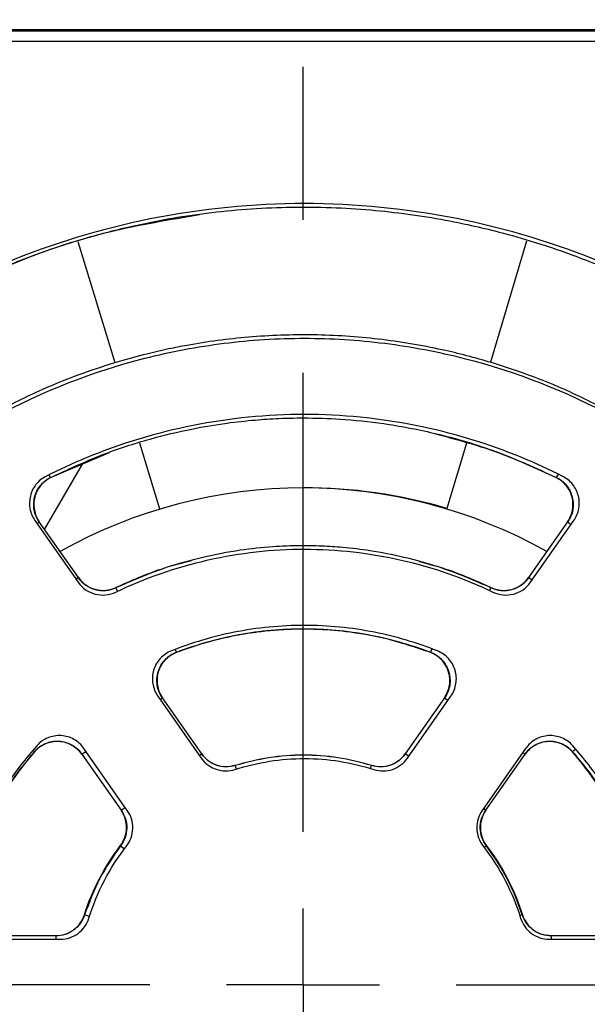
# Model space of a CAD drawing. Header units: millimetres. Extents: x 13 to 559, y 0 to 371.
# Tile 9 of 15: x 226 to 245, y 183 to 216. Entities that reach past the tile are written whole.
import ezdxf

# ---------------------------------------------------------------- set-up
doc = ezdxf.new("R2010")
doc.units = ezdxf.units.MM
doc.linetypes.add('SLD-Center', pattern=[30.48, 15.24, -5.08, 5.08, -5.08])
doc.linetypes.add('SLD-Solid', pattern=[0])
doc.layers.add('CENTER', color=40, linetype='SLD-Center')
doc.layers.add('DIMENSIONS', color=140, linetype='SLD-Solid', lineweight=25)
doc.styles.add('SLDTEXTSTYLE0', font='GOTHIC.TTF', dxfattribs={"width": 0.913})
doc.dimstyles.new('SLDDIMSTYLE0', dxfattribs={"dimtxt": 4.7625, "dimasz": 6.35, "dimexe": 0, "dimexo": 0.0625, "dimgap": 1.190625, "dimtad": 0, "dimtih": 1, "dimtoh": 1, "dimdec": 1, "dimrnd": 1e-09, "dimzin": 12, "dimdsep": 46, "dimtxsty": 'SLDTEXTSTYLE0', "dimsah": 1, "dimcen": 0.09, "dimadec": 0, "dimazin": 3, "dimtfac": 1, "dimtdec": 1, "dimtofl": 0, "dimtmove": 0, "dimatfit": 3, "dimfxl": 0, "dimfrac": 2, "dimtolj": 1, "dimtzin": 12, "dimarcsym": 0})

# ---------------------------------------------------------------- blocks, each defined once
blk = doc.blocks.new('_D_3')
at = {"layer": 'DIMENSIONS'}
for p, q in [((137.213, 216.469), (137.213, 248.753)), ((269.713, 216.469), (269.713, 248.753)), ((197.305, 246.279), (195.854, 246.279)), ((195.854, 246.279), (195.854, 238.719)), ((209.621, 246.279), (211.073, 246.279)), ((211.073, 246.279), (211.073, 238.719)), ((137.213, 245.578), (193.437, 245.578)), ((269.713, 245.578), (213.489, 245.578)), ((195.854, 238.719), (197.305, 238.719)), ((211.073, 238.719), (209.621, 238.719))]:
    blk.add_line(p, q, dxfattribs=at)
for points in [[(137.213, 245.578), (143.563, 243.99), (143.563, 247.165)], [(269.713, 245.578), (263.363, 247.165), (263.363, 243.99)]]:
    blk.add_solid(points, dxfattribs=at)
at = {"layer": 'DIMENSIONS', "char_height": 4.7625, "attachment_point": 1, "style": 'SLDTEXTSTYLE0'}
for s, insert in [('132.5', (195.546, 253.33)), ('5.22', (197.305, 244.802))]:
    blk.add_mtext(s, dxfattribs=dict(at, insert=insert))
blk = doc.blocks.new('SW_CENTERMARKSYMBOL_1')
at = {"layer": 'CENTER', "color": 0}
for p, q in [((0, 5.08), (0, 32.04)), ((0, 0), (0, 2.54)), ((-5.08, 0), (-32.04, 0)), ((0, 0), (-2.54, 0)), ((0, 0), (0, -2.54)), ((0, 0), (2.54, 0)), ((5.08, 0), (32.04, 0))]:
    blk.add_line(p, q, dxfattribs=at)

msp = doc.modelspace()

# ---------------------------------------------------------------- linework, layer by layer
for p, q in [((269.168, 215.654), (137.759, 215.654)), ((251.25, 215.699), (220.177, 215.699)), ((137.818, 215.326), (269.171, 215.326)), ((229.463, 204.651), (228.237, 208.661)), ((243.113, 208.686), (241.918, 204.667)), ((230.947, 199.796), (230.279, 201.98)), ((241.122, 201.988), (240.477, 199.816)), ((227.318, 200.838), (229.275, 201.676)), ((227.123, 199.12), (228.376, 201.291)), ((227.315, 200.844), (227.271, 200.933)), ((227.315, 200.844), (227.318, 200.837)), ((244.168, 200.958), (244.108, 200.838)), ((226.799, 199.416), (228.234, 197.367)), ((226.868, 199.317), (226.946, 199.372)), ((228.243, 197.519), (226.946, 199.372)), ((244.48, 199.372), (243.183, 197.519)), ((243.255, 197.367), (244.69, 199.416)), ((244.48, 199.372), (244.6, 199.288)), ((228.243, 197.519), (228.165, 197.465)), ((243.303, 197.435), (243.183, 197.519)), ((229.544, 197.068), (229.487, 197.189)), ((241.894, 197.092), (241.94, 197.189)), ((231.458, 195.138), (231.497, 195.036)), ((239.977, 195.159), (239.93, 195.036)), ((230.881, 193.587), (232.32, 191.531)), ((230.958, 193.477), (231.036, 193.531)), ((232.337, 191.672), (231.036, 193.531)), ((240.391, 193.531), (239.089, 191.672)), ((239.169, 191.531), (240.609, 193.587)), ((240.391, 193.531), (240.511, 193.447)), ((229.867, 189.793), (228.428, 191.849)), ((243.09, 191.849), (241.651, 189.793)), ((226.782, 191.738), (226.728, 191.785)), ((226.782, 191.738), (226.784, 191.736)), ((228.356, 191.655), (228.495, 191.752)), ((228.356, 191.655), (229.658, 189.796)), ((232.337, 191.672), (232.259, 191.618)), ((239.209, 191.589), (239.089, 191.672)), ((241.769, 189.796), (243.07, 191.655)), ((242.993, 191.709), (243.07, 191.655)), ((244.751, 191.831), (244.643, 191.736)), ((233.489, 191.167), (233.45, 191.291)), ((237.944, 191.185), (237.976, 191.291)), ((229.658, 189.796), (229.797, 189.894)), ((241.769, 189.796), (241.691, 189.851)), ((229.635, 188.62), (229.643, 188.614)), ((229.643, 188.614), (229.769, 188.518)), ((241.787, 188.617), (241.715, 188.562)), ((241.787, 188.617), (241.791, 188.62)), ((228.451, 186.326), (228.443, 186.329)), ((228.612, 186.275), (228.451, 186.326)), ((242.98, 186.328), (242.898, 186.301)), ((242.98, 186.328), (242.984, 186.329)), ((225.13, 185.514), (227.64, 185.514)), ((227.491, 185.635), (225.222, 185.635)), ((227.491, 185.635), (227.491, 185.514)), ((243.878, 185.514), (246.388, 185.514)), ((246.204, 185.635), (243.935, 185.635)), ((243.935, 185.635), (243.935, 185.514))]:
    msp.add_line(p, q)
for centre, start, end in [((235.713, 183.999), 60.6888, 119.3112), ((235.777, 184), 73.4498, 90.22)]:
    msp.add_arc(centre, 16.5, start, end)
for points, knots in [([(248.403, 206.635), (247.519, 207.13), (246.606, 207.573), (244.101, 208.61), (242.469, 209.105), (239.139, 209.767), (237.442, 209.935), (234.047, 209.935), (232.35, 209.767), (229.02, 209.105), (227.388, 208.61), (224.884, 207.573), (223.97, 207.13), (223.086, 206.635)], [0.1688477, 0.1688477, 0.1688477, 0.1688477, 0.1875, 0.1875, 0.21875, 0.21875, 0.25, 0.25, 0.28125, 0.28125, 0.3125, 0.3125, 0.3311523, 0.3311523, 0.3311523, 0.3311523]), ([(223.231, 206.603), (223.773, 206.888), (224.775, 207.415), (226.211, 208.021), (227.414, 208.459), (228.405, 208.77), (229.267, 209.007), (230.659, 209.342), (232.673, 209.686), (235.308, 209.863), (237.907, 209.77), (239.859, 209.505), (241.224, 209.23), (242.163, 209.009), (243.328, 208.685), (244.752, 208.205), (246.422, 207.529), (247.574, 206.927), (248.195, 206.603)], [0, 0, 0, 0, 0.070477, 0.130304, 0.179361, 0.217894, 0.249904, 0.282318, 0.382755, 0.484692, 0.585934, 0.681806, 0.711101, 0.74635, 0.792792, 0.850409, 0.919339, 1, 1, 1, 1]), ([(223.234, 206.598), (224.209, 207.089), (226.151, 208.066), (229.196, 209.061), (231.265, 209.405), (232.268, 209.572)], [0, 0, 0, 0, 0.342384, 0.681335, 1, 1, 1, 1]), ([(245.945, 202.999), (245.419, 203.266), (244.465, 203.752), (243.12, 204.281), (242.041, 204.638), (241.141, 204.89), (239.896, 205.188), (238.201, 205.471), (236.046, 205.612), (233.919, 205.538), (232.318, 205.325), (231.197, 205.104), (230.432, 204.928), (229.48, 204.669), (228.314, 204.285), (226.942, 203.743), (225.994, 203.26), (225.482, 202.999)], [0, 0, 0, 0, 0.083035, 0.150592, 0.203119, 0.243005, 0.28213, 0.383183, 0.484436, 0.585664, 0.682138, 0.711413, 0.746437, 0.792699, 0.850214, 0.91916, 1, 1, 1, 1]), ([(225.478, 202.85), (227.059, 203.711), (228.715, 204.359), (230.877, 204.91), (231.314, 205.007), (232.197, 205.174), (232.641, 205.243), (233.972, 205.41), (234.859, 205.464), (236.634, 205.464), (237.522, 205.409), (238.855, 205.242), (239.301, 205.172), (240.182, 205.005), (240.618, 204.908), (242.775, 204.358), (244.43, 203.711), (246.012, 202.85)], [0, 0, 0, 0, 0.00525154, 0.00525154, 0.00656443, 0.00656443, 0.00787732, 0.00787732, 0.01050309, 0.01050309, 0.01312886, 0.01312886, 0.01444174, 0.01444174, 0.01575463, 0.01575463, 0.02100617, 0.02100617, 0.02100617, 0.02100617]), ([(244.325, 200.879), (243.888, 201.101), (243.443, 201.306), (241.846, 201.967), (240.654, 202.329), (238.223, 202.812), (236.984, 202.935), (234.505, 202.935), (233.266, 202.812), (230.835, 202.329), (229.643, 201.967), (228.046, 201.306), (227.601, 201.101), (227.165, 200.879)], [0.1751544, 0.1751544, 0.1751544, 0.1751544, 0.1875, 0.1875, 0.21875, 0.21875, 0.25, 0.25, 0.28125, 0.28125, 0.3125, 0.3125, 0.3248456, 0.3248456, 0.3248456, 0.3248456]), ([(227.315, 200.843), (227.89, 201.109), (228.966, 201.608), (230.548, 202.118), (231.93, 202.452), (233.096, 202.647), (234.058, 202.754), (234.958, 202.812), (235.955, 202.83), (237.182, 202.779), (238.644, 202.614), (240.32, 202.276), (242.192, 201.722), (243.446, 201.147), (244.111, 200.843)], [0, 0, 0, 0, 0.109058, 0.204186, 0.286015, 0.353908, 0.407834, 0.452808, 0.509228, 0.579641, 0.664421, 0.762598, 0.874039, 1, 1, 1, 1]), ([(240.062, 202.304), (240.751, 202.12), (242.142, 201.749), (243.449, 201.143), (244.108, 200.838)], [0, 0, 0, 0, 0.495275, 1, 1, 1, 1]), ([(227.165, 200.879), (227.038, 200.815), (226.924, 200.722), (226.746, 200.5), (226.682, 200.368), (226.613, 200.093), (226.608, 199.947), (226.661, 199.667), (226.717, 199.533), (226.799, 199.416)], [0, 0, 0, 0, 0.000553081, 0.000553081, 0.001106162, 0.001106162, 0.001659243, 0.001659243, 0.002212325, 0.002212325, 0.002212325, 0.002212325]), ([(227.318, 200.838), (227.19, 200.774), (227.075, 200.682), (226.895, 200.459), (226.829, 200.328), (226.759, 200.052), (226.754, 199.905), (226.807, 199.623), (226.863, 199.488), (226.946, 199.371)], [0, 0, 0, 0, 0.25, 0.25, 0.5, 0.5, 0.75, 0.75, 1, 1, 1, 1]), ([(226.94, 199.367), (226.902, 199.429), (226.828, 199.552), (226.768, 199.762), (226.752, 199.978), (226.783, 200.193), (226.858, 200.396), (226.975, 200.578), (227.128, 200.734), (227.253, 200.807), (227.315, 200.844)], [0, 0, 0, 0, 0.125135, 0.2502, 0.374791, 0.499858, 0.624505, 0.749409, 0.874615, 1, 1, 1, 1]), ([(244.481, 199.371), (244.563, 199.488), (244.62, 199.624), (244.672, 199.905), (244.667, 200.052), (244.597, 200.328), (244.531, 200.46), (244.351, 200.683), (244.237, 200.774), (244.108, 200.838)], [0, 0, 0, 0, 0.25, 0.25, 0.5, 0.5, 0.75, 0.75, 1, 1, 1, 1]), ([(244.113, 200.847), (244.175, 200.81), (244.3, 200.737), (244.453, 200.581), (244.57, 200.398), (244.646, 200.194), (244.677, 199.979), (244.661, 199.762), (244.601, 199.552), (244.527, 199.427), (244.489, 199.365)], [0, 0, 0, 0, 0.12515, 0.250218, 0.374802, 0.499858, 0.624494, 0.749391, 0.8746, 1, 1, 1, 1]), ([(244.69, 199.416), (244.772, 199.532), (244.829, 199.668), (244.881, 199.947), (244.876, 200.094), (244.807, 200.369), (244.743, 200.5), (244.565, 200.723), (244.452, 200.815), (244.325, 200.879)], [0, 0, 0, 0, 0.000553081, 0.000553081, 0.001106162, 0.001106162, 0.001659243, 0.001659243, 0.002212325, 0.002212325, 0.002212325, 0.002212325]), ([(229.484, 197.039), (230.464, 197.51), (231.487, 197.866), (233.608, 198.347), (234.675, 198.465), (236.287, 198.464), (236.826, 198.434), (237.907, 198.312), (238.439, 198.221), (240.01, 197.863), (241.024, 197.51), (242.005, 197.039)], [0, 0, 0, 0, 0.00315085, 0.00315085, 0.0063017, 0.0063017, 0.00787712, 0.00787712, 0.00945254, 0.00945254, 0.01260339, 0.01260339, 0.01260339, 0.01260339]), ([(241.937, 197.183), (241.429, 197.404), (240.491, 197.81), (239.133, 198.189), (238.002, 198.41), (237.089, 198.521), (236.315, 198.572), (235.538, 198.585), (234.634, 198.55), (233.554, 198.434), (232.313, 198.196), (230.921, 197.805), (229.985, 197.399), (229.49, 197.183)], [0, 0, 0, 0, 0.1291123, 0.2382164, 0.328092, 0.3979428, 0.4526349, 0.5090426, 0.5792305, 0.6636121, 0.7621846, 0.8739952, 1, 1, 1, 1]), ([(231.986, 198.079), (231.648, 197.992), (230.789, 197.769), (229.979, 197.408), (229.487, 197.189)], [0, 0, 0, 0, 0.3939356, 1, 1, 1, 1]), ([(241.939, 197.189), (241.448, 197.409), (240.675, 197.755), (239.857, 197.968), (239.558, 198.046)], [0, 0, 0, 0, 0.635579, 1, 1, 1, 1]), ([(229.49, 197.182), (229.378, 197.143), (229.156, 197.065), (228.798, 197.103), (228.469, 197.248), (228.315, 197.426), (228.237, 197.515)], [0, 0, 0, 0, 0.2504486, 0.5000591, 0.7499283, 1, 1, 1, 1]), ([(228.243, 197.519), (228.377, 197.327), (228.578, 197.186), (229.031, 197.066), (229.274, 197.088), (229.487, 197.189)], [0, 0, 0, 0, 0.5, 0.5, 1, 1, 1, 1]), ([(243.19, 197.514), (243.113, 197.425), (242.958, 197.247), (242.628, 197.102), (242.271, 197.065), (242.048, 197.143), (241.936, 197.181)], [0, 0, 0, 0, 0.250451, 0.500059, 0.749926, 1, 1, 1, 1]), ([(241.939, 197.189), (242.151, 197.088), (242.395, 197.066), (242.849, 197.186), (243.049, 197.326), (243.184, 197.519)], [0, 0, 0, 0, 0.5, 0.5, 1, 1, 1, 1]), ([(228.234, 197.367), (228.369, 197.174), (228.571, 197.033), (229.027, 196.913), (229.271, 196.937), (229.484, 197.039)], [0, 0, 0, 0, 0.000909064, 0.000909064, 0.001818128, 0.001818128, 0.001818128, 0.001818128]), ([(242.005, 197.039), (242.217, 196.937), (242.462, 196.913), (242.918, 197.033), (243.12, 197.173), (243.255, 197.367)], [0, 0, 0, 0, 0.000909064, 0.000909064, 0.001818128, 0.001818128, 0.001818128, 0.001818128]), ([(240.16, 195.088), (239.485, 195.356), (238.786, 195.563), (237.307, 195.858), (236.526, 195.935), (234.963, 195.935), (234.182, 195.858), (232.704, 195.563), (232.004, 195.356), (231.329, 195.088)], [0.1896868, 0.1896868, 0.1896868, 0.1896868, 0.21875, 0.21875, 0.25, 0.25, 0.28125, 0.28125, 0.3103132, 0.3103132, 0.3103132, 0.3103132]), ([(231.495, 195.042), (231.847, 195.166), (232.496, 195.393), (233.416, 195.605), (234.176, 195.727), (234.787, 195.788), (235.403, 195.822), (236.172, 195.823), (237.216, 195.743), (238.517, 195.522), (239.431, 195.211), (239.932, 195.042)], [0, 0, 0, 0, 0.129776, 0.238983, 0.328016, 0.397452, 0.452226, 0.542727, 0.664562, 0.816435, 1, 1, 1, 1]), ([(239.93, 195.037), (239.253, 195.295), (238.562, 195.488), (237.507, 195.683), (237.152, 195.732), (236.435, 195.798), (236.072, 195.815), (234.992, 195.814), (234.281, 195.749), (232.873, 195.49), (232.175, 195.296), (231.497, 195.037)], [0, 0, 0, 0, 0.25, 0.25, 0.375, 0.375, 0.5, 0.5, 0.75, 0.75, 1, 1, 1, 1]), ([(231.329, 195.088), (231.19, 195.032), (231.062, 194.945), (230.86, 194.724), (230.784, 194.59), (230.719, 194.375), (230.706, 194.3), (230.696, 194.151), (230.7, 194.076), (230.736, 193.852), (230.793, 193.712), (230.881, 193.587)], [0, 0, 0, 0, 0.000582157, 0.000582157, 0.001164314, 0.001164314, 0.001455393, 0.001455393, 0.001746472, 0.001746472, 0.002328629, 0.002328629, 0.002328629, 0.002328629]), ([(231.497, 195.037), (231.356, 194.983), (231.226, 194.896), (231.019, 194.676), (230.941, 194.542), (230.852, 194.254), (230.841, 194.099), (230.889, 193.798), (230.946, 193.657), (231.035, 193.531)], [0, 0, 0, 0, 0.25, 0.25, 0.5, 0.5, 0.75, 0.75, 1, 1, 1, 1]), ([(231.029, 193.526), (230.989, 193.592), (230.91, 193.723), (230.852, 193.947), (230.842, 194.176), (230.884, 194.401), (230.976, 194.611), (231.113, 194.795), (231.286, 194.947), (231.425, 195.011), (231.494, 195.044)], [0, 0, 0, 0, 0.125867, 0.250812, 0.375546, 0.500474, 0.625023, 0.749641, 0.874679, 1, 1, 1, 1]), ([(240.391, 193.531), (240.478, 193.654), (240.537, 193.799), (240.585, 194.097), (240.574, 194.252), (240.486, 194.54), (240.409, 194.674), (240.2, 194.897), (240.074, 194.982), (239.93, 195.037)], [0, 0, 0, 0, 0.25, 0.25, 0.5, 0.5, 0.75, 0.75, 1, 1, 1, 1]), ([(239.934, 195.047), (240.003, 195.014), (240.142, 194.949), (240.316, 194.796), (240.453, 194.612), (240.545, 194.401), (240.587, 194.175), (240.577, 193.946), (240.518, 193.722), (240.439, 193.591), (240.4, 193.525)], [0, 0, 0, 0, 0.125883, 0.250831, 0.375559, 0.500474, 0.625011, 0.749621, 0.874663, 1, 1, 1, 1]), ([(240.609, 193.587), (240.695, 193.71), (240.753, 193.853), (240.801, 194.148), (240.792, 194.302), (240.727, 194.517), (240.698, 194.588), (240.624, 194.718), (240.58, 194.778), (240.426, 194.946), (240.302, 195.031), (240.16, 195.088)], [0, 0, 0, 0, 0.000582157, 0.000582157, 0.001164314, 0.001164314, 0.001455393, 0.001455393, 0.001746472, 0.001746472, 0.002328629, 0.002328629, 0.002328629, 0.002328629]), ([(228.428, 191.849), (228.34, 191.975), (228.228, 192.076), (228.03, 192.187), (227.961, 192.215), (227.817, 192.257), (227.742, 192.27), (227.518, 192.283), (227.366, 192.258), (227.09, 192.143), (226.964, 192.053), (226.864, 191.941)], [0, 0, 0, 0, 0.000582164, 0.000582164, 0.000873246, 0.000873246, 0.001164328, 0.001164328, 0.001746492, 0.001746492, 0.002328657, 0.002328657, 0.002328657, 0.002328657]), ([(244.654, 191.941), (244.555, 192.053), (244.428, 192.143), (244.152, 192.258), (244, 192.283), (243.776, 192.27), (243.701, 192.257), (243.557, 192.215), (243.488, 192.187), (243.29, 192.076), (243.178, 191.975), (243.09, 191.849)], [0, 0, 0, 0, 0.000582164, 0.000582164, 0.001164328, 0.001164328, 0.00145541, 0.00145541, 0.001746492, 0.001746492, 0.002328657, 0.002328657, 0.002328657, 0.002328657]), ([(226.864, 191.941), (226.496, 191.528), (226.157, 191.09), (225.416, 189.981), (225.046, 189.288), (224.502, 187.976), (224.305, 187.365), (224.158, 186.743)], [0.38413169, 0.38413169, 0.38413169, 0.38413169, 0.40625, 0.40625, 0.4375, 0.4375, 0.46309051, 0.46309051, 0.46309051, 0.46309051]), ([(226.776, 191.743), (226.831, 191.798), (226.939, 191.906), (227.142, 192.017), (227.362, 192.083), (227.592, 192.097), (227.818, 192.059), (228.03, 191.971), (228.22, 191.839), (228.317, 191.721), (228.365, 191.661)], [0, 0, 0, 0, 0.1258803, 0.2508276, 0.3755562, 0.5004736, 0.6250131, 0.7496251, 0.8746657, 1, 1, 1, 1]), ([(228.357, 191.655), (228.27, 191.779), (228.154, 191.884), (227.891, 192.031), (227.742, 192.074), (227.44, 192.09), (227.288, 192.063), (227.008, 191.943), (226.885, 191.853), (226.784, 191.736)], [0, 0, 0, 0, 0.25, 0.25, 0.5, 0.5, 0.75, 0.75, 1, 1, 1, 1]), ([(243.062, 191.661), (243.11, 191.721), (243.207, 191.84), (243.398, 191.971), (243.609, 192.059), (243.836, 192.096), (244.065, 192.082), (244.285, 192.016), (244.487, 191.905), (244.596, 191.797), (244.65, 191.743)], [0, 0, 0, 0, 0.125877, 0.2508236, 0.3755535, 0.5004734, 0.6250154, 0.7496291, 0.8746691, 1, 1, 1, 1]), ([(244.643, 191.736), (244.544, 191.851), (244.418, 191.943), (244.141, 192.062), (243.988, 192.089), (243.687, 192.074), (243.538, 192.032), (243.271, 191.884), (243.158, 191.782), (243.07, 191.655)], [0, 0, 0, 0, 0.25, 0.25, 0.5, 0.5, 0.75, 0.75, 1, 1, 1, 1]), ([(247.36, 186.743), (247.213, 187.365), (247.016, 187.976), (246.472, 189.288), (246.102, 189.981), (245.361, 191.09), (245.022, 191.528), (244.654, 191.941)], [0.38413169, 0.38413169, 0.38413169, 0.38413169, 0.4097222, 0.4097222, 0.4409722, 0.4409722, 0.46309051, 0.46309051, 0.46309051, 0.46309051]), ([(224.251, 186.877), (224.328, 187.159), (224.468, 187.668), (224.713, 188.331), (224.926, 188.832), (225.157, 189.323), (225.486, 189.94), (226.017, 190.797), (226.505, 191.398), (226.782, 191.738)], [0, 0, 0, 0, 0.158572, 0.286405, 0.383235, 0.453837, 0.580591, 0.762112, 1, 1, 1, 1]), ([(226.784, 191.736), (226.176, 191.035), (225.662, 190.277), (224.813, 188.649), (224.479, 187.773), (224.254, 186.876)], [0, 0, 0, 0, 0.5, 0.5, 1, 1, 1, 1]), ([(232.32, 191.531), (232.442, 191.357), (232.618, 191.225), (233.02, 191.09), (233.241, 191.088), (233.444, 191.153)], [0, 0, 0, 0, 0.000820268, 0.000820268, 0.001640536, 0.001640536, 0.001640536, 0.001640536]), ([(233.452, 191.285), (233.348, 191.263), (233.14, 191.22), (232.824, 191.281), (232.537, 191.426), (232.4, 191.588), (232.331, 191.668)], [0, 0, 0, 0, 0.250791, 0.500642, 0.750107, 1, 1, 1, 1]), ([(232.337, 191.672), (232.457, 191.499), (232.632, 191.368), (233.029, 191.232), (233.248, 191.228), (233.45, 191.291)], [0, 0, 0, 0, 0.5, 0.5, 1, 1, 1, 1]), ([(233.45, 191.291), (233.819, 191.405), (234.192, 191.49), (234.947, 191.605), (235.331, 191.634), (236.487, 191.634), (237.239, 191.519), (237.976, 191.291)], [0, 0, 0, 0, 0.25, 0.25, 0.5, 0.5, 1, 1, 1, 1]), ([(237.975, 191.286), (237.605, 191.383), (236.865, 191.579), (235.715, 191.654), (234.564, 191.579), (233.823, 191.383), (233.452, 191.286)], [0, 0, 0, 0, 0.249771, 0.499341, 0.749861, 1, 1, 1, 1]), ([(239.096, 191.668), (239.027, 191.587), (238.889, 191.425), (238.602, 191.279), (238.285, 191.219), (238.078, 191.262), (237.974, 191.284)], [0, 0, 0, 0, 0.250793, 0.500642, 0.750104, 1, 1, 1, 1]), ([(237.976, 191.291), (238.177, 191.228), (238.396, 191.231), (238.794, 191.367), (238.969, 191.499), (239.09, 191.672)], [0, 0, 0, 0, 0.5, 0.5, 1, 1, 1, 1]), ([(238.046, 191.153), (238.248, 191.088), (238.468, 191.089), (238.87, 191.224), (239.047, 191.356), (239.169, 191.531)], [0, 0, 0, 0, 0.000820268, 0.000820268, 0.001640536, 0.001640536, 0.001640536, 0.001640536]), ([(247.173, 186.876), (246.947, 187.776), (246.621, 188.632), (245.774, 190.262), (245.248, 191.038), (244.643, 191.736)], [0, 0, 0, 0, 0.5, 0.5, 1, 1, 1, 1]), ([(244.648, 191.741), (244.834, 191.516), (245.172, 191.109), (245.575, 190.528), (245.863, 190.066), (246.132, 189.595), (246.449, 188.972), (246.847, 188.045), (247.059, 187.3), (247.179, 186.878)], [0, 0, 0, 0, 0.158569, 0.286401, 0.383233, 0.453836, 0.580591, 0.76211, 1, 1, 1, 1]), ([(233.444, 191.153), (233.818, 191.273), (234.197, 191.363), (234.966, 191.484), (235.358, 191.515), (236.532, 191.514), (237.298, 191.393), (238.046, 191.153)], [0, 0, 0, 0, 0.001115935, 0.001115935, 0.00223187, 0.00223187, 0.004463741, 0.004463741, 0.004463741, 0.004463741]), ([(229.635, 188.62), (229.763, 188.787), (229.835, 188.993), (229.843, 189.414), (229.78, 189.623), (229.658, 189.796)], [0, 0, 0, 0, 0.5, 0.5, 1, 1, 1, 1]), ([(229.667, 189.802), (229.719, 189.709), (229.824, 189.524), (229.863, 189.203), (229.812, 188.884), (229.7, 188.704), (229.644, 188.613)], [0, 0, 0, 0, 0.250799, 0.500642, 0.750098, 1, 1, 1, 1]), ([(229.838, 188.608), (229.969, 188.777), (230.043, 188.985), (230.053, 189.409), (229.989, 189.619), (229.867, 189.793)], [0, 0, 0, 0, 0.000820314, 0.000820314, 0.001640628, 0.001640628, 0.001640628, 0.001640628]), ([(241.651, 189.793), (241.529, 189.619), (241.465, 189.409), (241.475, 188.985), (241.549, 188.777), (241.68, 188.608)], [0, 0, 0, 0, 0.000820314, 0.000820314, 0.001640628, 0.001640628, 0.001640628, 0.001640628]), ([(241.787, 188.617), (241.731, 188.707), (241.619, 188.887), (241.569, 189.205), (241.607, 189.524), (241.712, 189.707), (241.764, 189.799)], [0, 0, 0, 0, 0.250786, 0.500642, 0.750111, 1, 1, 1, 1]), ([(241.768, 189.796), (241.647, 189.624), (241.583, 189.415), (241.591, 188.995), (241.663, 188.788), (241.791, 188.62)], [0, 0, 0, 0, 0.5, 0.5, 1, 1, 1, 1]), ([(229.642, 188.615), (229.394, 188.258), (228.899, 187.546), (228.6, 186.733), (228.45, 186.326)], [0, 0, 0, 0, 0.500561, 1, 1, 1, 1]), ([(242.98, 186.328), (242.83, 186.735), (242.531, 187.55), (242.035, 188.262), (241.788, 188.617)], [0, 0, 0, 0, 0.500874, 1, 1, 1, 1]), ([(227.491, 185.634), (227.702, 185.634), (227.91, 185.702), (228.25, 185.949), (228.378, 186.127), (228.443, 186.329)], [0, 0, 0, 0, 0.5, 0.5, 1, 1, 1, 1]), ([(228.451, 186.326), (228.409, 186.228), (228.325, 186.032), (228.093, 185.807), (227.809, 185.655), (227.597, 185.635), (227.491, 185.625)], [0, 0, 0, 0, 0.250792, 0.500639, 0.7501, 1, 1, 1, 1]), ([(243.935, 185.628), (243.829, 185.638), (243.618, 185.659), (243.334, 185.811), (243.103, 186.035), (243.02, 186.229), (242.978, 186.327)], [0, 0, 0, 0, 0.250784, 0.500639, 0.750108, 1, 1, 1, 1]), ([(242.984, 186.329), (243.048, 186.128), (243.176, 185.951), (243.515, 185.702), (243.723, 185.634), (243.935, 185.634)], [0, 0, 0, 0, 0.5, 0.5, 1, 1, 1, 1]), ([(227.64, 185.514), (227.853, 185.514), (228.063, 185.583), (228.404, 185.836), (228.531, 186.015), (228.594, 186.218)], [0, 0, 0, 0, 0.000820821, 0.000820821, 0.001641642, 0.001641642, 0.001641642, 0.001641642]), ([(242.924, 186.218), (242.987, 186.015), (243.114, 185.836), (243.455, 185.583), (243.665, 185.514), (243.878, 185.514)], [0, 0, 0, 0, 0.000820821, 0.000820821, 0.001641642, 0.001641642, 0.001641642, 0.001641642])]:
    msp.add_open_spline(points, degree=3, knots=knots)
for points in [[(228.443, 186.329), (228.707, 187.156), (229.108, 187.925), (229.635, 188.62)], [(228.594, 186.218), (228.863, 187.09), (229.28, 187.888), (229.838, 188.608)], [(241.68, 188.608), (242.238, 187.888), (242.655, 187.09), (242.924, 186.218)], [(241.791, 188.62), (242.316, 187.929), (242.718, 187.161), (242.984, 186.329)]]:
    msp.add_open_spline(points, degree=3)

# ---------------------------------------------------------------- block references
at = {"layer": 'CENTER'}
msp.add_blockref('SW_CENTERMARKSYMBOL_1', (235.699, 183.999), dxfattribs=at)

# ---------------------------------------------------------------- dimensions: what is measured, and where the dimension line sits
at = {"layer": 'DIMENSIONS'}
dim = msp.add_linear_dim(base=(137.213, 245.578), p1=(269.713, 215.199), p2=(137.213, 215.199), dimstyle='SLDDIMSTYLE0', dxfattribs=at)
dim.commit()
dim.dimension.update_dxf_attribs({"geometry": '_D_3', "text_midpoint": (203.463, 245.578), "dimtype": 160})

doc.saveas('drawing.dxf')
